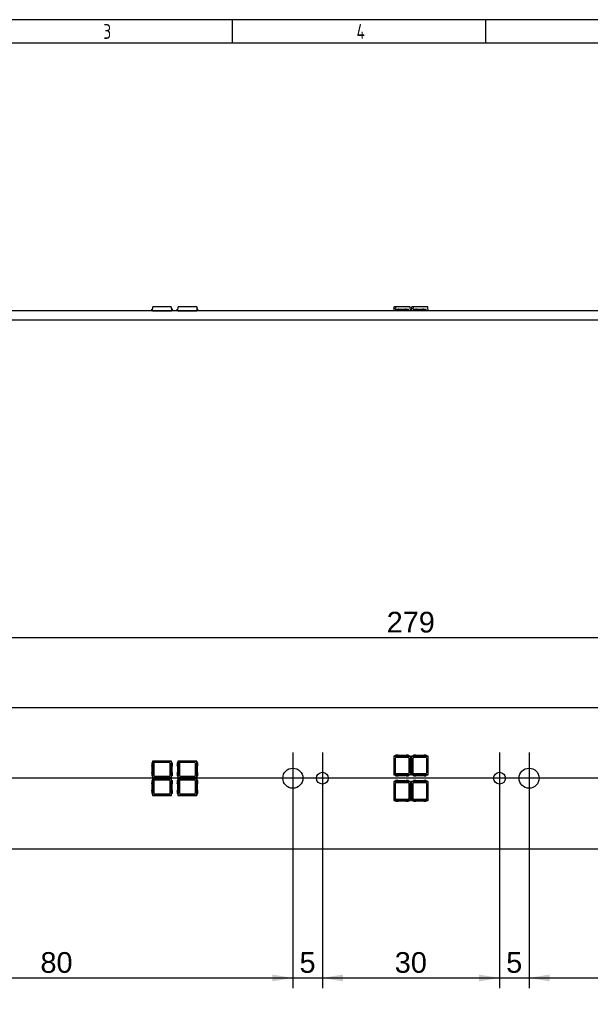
# Model space of a CAD drawing. Header units: millimetres. Extents: x 16 to 406, y 5 to 285.
# Tile 3 of 7: x 112 to 209, y 118 to 285. Entities that reach past the tile are written whole.
import ezdxf
from ezdxf.enums import TextEntityAlignment as Align
from ezdxf.lldxf.tags import DXFTag

# ---------------------------------------------------------------- set-up
doc = ezdxf.new("R2010")
doc.units = ezdxf.units.MM
for name, color, linetype in [('10', 7, 'Continuous'), ('Default', 7, 'Continuous'), ('LINLED_280X24MM_', 7, 'Continuous')]:
    doc.layers.add(name, color=color, linetype=linetype)
doc.styles.add('SEACAD_Arial', font='arial.ttf')
doc.styles.add('SEACAD_Solid_Edge_ANSI', font='seans.ttf')
tags = doc.linetypes.add('CENTER2', pattern=[28.575, 19.05, -3.175, 3.175, -3.175]).pattern_tags.tags
tags[10:11] = [DXFTag(74, 4), DXFTag(75, 0), DXFTag(340, '0'), DXFTag(46, 0.0), DXFTag(50, 0.0), DXFTag(44, 0.0), DXFTag(45, 0.0)]
tags[8:9] = [DXFTag(74, 4), DXFTag(75, 0), DXFTag(340, '0'), DXFTag(46, 0.0), DXFTag(50, 0.0), DXFTag(44, 0.0), DXFTag(45, 0.0)]
tags[6:7] = [DXFTag(74, 4), DXFTag(75, 0), DXFTag(340, '0'), DXFTag(46, 0.0), DXFTag(50, 0.0), DXFTag(44, 0.0), DXFTag(45, 0.0)]
tags[4:5] = [DXFTag(74, 4), DXFTag(75, 0), DXFTag(340, '0'), DXFTag(46, 0.0), DXFTag(50, 0.0), DXFTag(44, 0.0), DXFTag(45, 0.0)]
doc.dimstyles.new('ISO', dxfattribs={"dimtxt": 3.5, "dimasz": 3.5, "dimexe": 1.75, "dimexo": 0, "dimgap": 0.875, "dimtad": 1, "dimtxsty": 'SEACAD_Arial', "dimblk1": '_SE_FILLED', "dimblk2": '_SE_FILLED', "dimsah": 1, "dimcen": 1.75, "dimadec": 0, "dimazin": 0, "dimtfac": 0.5, "dimtdec": 3, "dimtmove": 0, "dimatfit": 3, "dimfxl": 1, "dimarcsym": 0})

# ---------------------------------------------------------------- blocks, each defined once
blk = doc.blocks.new('SEANNOT_GROUP6')
at = {"layer": 'Default', "color": 7, "linetype": 'CENTER2'}
blk.add_line((321.55, 156.17), (35.55, 156.17), dxfattribs=at)
blk = doc.blocks.new('SEANNOT_GROUP11')
at = {"layer": 'Default', "color": 7, "linetype": 'CENTER2'}
for p, q in [((158.55, 160.55), (158.55, 151.8)), ((162.93, 156.17), (154.18, 156.17))]:
    blk.add_line(p, q, dxfattribs=at)
blk = doc.blocks.new('SEANNOT_GROUP12')
at = {"layer": 'Default', "color": 7, "linetype": 'CENTER2'}
for p, q in [((163.55, 160.55), (163.55, 151.8)), ((167.93, 156.17), (159.18, 156.17))]:
    blk.add_line(p, q, dxfattribs=at)
blk = doc.blocks.new('SEANNOT_GROUP13')
at = {"layer": 'Default', "color": 7, "linetype": 'CENTER2'}
for p, q in [((193.55, 160.55), (193.55, 151.8)), ((197.93, 156.17), (189.18, 156.17))]:
    blk.add_line(p, q, dxfattribs=at)
blk = doc.blocks.new('SEANNOT_GROUP14')
at = {"layer": 'Default', "color": 7, "linetype": 'CENTER2'}
for p, q in [((198.55, 160.55), (198.55, 151.8)), ((202.93, 156.17), (194.18, 156.17))]:
    blk.add_line(p, q, dxfattribs=at)
blk = doc.blocks.new('SE')
at = {"layer": 'LINLED_280X24MM_', "color": 7, "linetype": 'Continuous'}
for p, q in [((311.55, 235.3), (45.55, 235.3)), ((134.65, 235.55), (134.81, 235.55)), ((134.65, 235.3), (134.65, 235.55)), ((134.8, 235.3), (134.83, 235.95)), ((134.8, 235.3), (138, 235.3)), ((137.97, 235.95), (134.83, 235.95)), ((137.05, 235.3), (137.05, 235.3)), ((137.15, 235.3), (137.15, 235.3)), ((137.48, 235.3), (137.48, 235.3)), ((137.65, 235.3), (137.65, 235.3)), ((137.75, 235.3), (137.75, 235.3)), ((137.85, 235.3), (137.85, 235.3)), ((137.97, 235.95), (138, 235.3)), ((138.15, 235.55), (137.99, 235.55)), ((138.15, 235.3), (138.15, 235.55)), ((138.95, 235.55), (139.11, 235.55)), ((138.95, 235.3), (138.95, 235.55)), ((139.1, 235.3), (139.13, 235.95)), ((139.1, 235.3), (142.3, 235.3)), ((142.27, 235.95), (139.13, 235.95)), ((141.35, 235.3), (141.35, 235.3)), ((141.45, 235.3), (141.45, 235.3)), ((141.78, 235.3), (141.78, 235.3)), ((141.95, 235.3), (141.95, 235.3)), ((142.05, 235.3), (142.05, 235.3)), ((142.15, 235.3), (142.15, 235.3)), ((142.27, 235.95), (142.3, 235.3)), ((142.45, 235.55), (142.29, 235.55)), ((142.45, 235.3), (142.45, 235.55)), ((175.67, 235.75), (175.65, 235.3)), ((175.67, 235.75), (175.68, 235.95)), ((175.67, 235.75), (175.95, 235.75)), ((176, 235.95), (175.68, 235.95)), ((176, 235.95), (175.95, 235.75)), ((175.96, 235.55), (176.38, 235.55)), ((175.96, 235.55), (175.96, 235.3)), ((178.42, 235.95), (176, 235.95)), ((176.38, 235.3), (176.38, 235.55)), ((176.51, 235.55), (176.38, 235.55)), ((176.51, 235.3), (176.51, 235.55)), ((176.51, 235.55), (177.59, 235.55)), ((177.59, 235.3), (177.59, 235.55)), ((177.72, 235.55), (177.59, 235.55)), ((177.72, 235.3), (177.72, 235.55)), ((177.72, 235.55), (178.14, 235.55)), ((178.14, 235.3), (178.14, 235.55)), ((178.45, 235.3), (178.42, 235.95)), ((178.67, 235.75), (178.65, 235.3)), ((178.67, 235.75), (178.68, 235.95)), ((178.67, 235.75), (178.95, 235.75)), ((179, 235.95), (178.68, 235.95)), ((179, 235.95), (178.95, 235.75)), ((178.96, 235.55), (179.38, 235.55)), ((178.96, 235.55), (178.96, 235.3)), ((181.42, 235.95), (179, 235.95)), ((179.38, 235.3), (179.38, 235.55)), ((179.51, 235.55), (179.38, 235.55)), ((179.51, 235.3), (179.51, 235.55)), ((179.51, 235.55), (180.59, 235.55)), ((180.59, 235.3), (180.59, 235.55)), ((180.72, 235.55), (180.59, 235.55)), ((180.72, 235.3), (180.72, 235.55)), ((180.72, 235.55), (181.14, 235.55)), ((181.14, 235.3), (181.14, 235.55)), ((181.45, 235.3), (181.42, 235.95)), ((311.55, 233.7), (45.55, 233.7))]:
    blk.add_line(p, q, dxfattribs=at)
blk = doc.blocks.new('SE1')
at = {"layer": 'LINLED_280X24MM_', "color": 7, "linetype": 'Continuous'}
for p, q in [((45.55, 168.17), (311.55, 168.17)), ((175.96, 159.91), (175.96, 160.07)), ((176.38, 160.07), (175.96, 160.07)), ((177.59, 160.02), (176.51, 160.02)), ((178.14, 160.07), (177.72, 160.07)), ((178.14, 160.07), (178.14, 159.91)), ((178.96, 159.91), (178.96, 160.07)), ((179.38, 160.07), (178.96, 160.07)), ((180.59, 160.02), (179.51, 160.02)), ((181.14, 160.07), (180.72, 160.07)), ((181.14, 160.07), (181.14, 159.91)), ((134.81, 158.76), (134.65, 158.76)), ((134.65, 158.76), (134.65, 158.34)), ((138, 159.07), (134.8, 159.07)), ((134.82, 159.05), (134.8, 159.07)), ((134.8, 159.07), (134.8, 158.76)), ((134.81, 158.76), (134.81, 156.58)), ((135.1, 159.05), (134.82, 159.05)), ((134.82, 159.05), (134.82, 158.77)), ((134.82, 158.77), (135.1, 159.05)), ((134.83, 158.72), (134.82, 158.77)), ((134.83, 158.72), (135.15, 159.04)), ((134.83, 156.31), (134.83, 158.72)), ((135.03, 158.65), (135.03, 156.7)), ((135.1, 159.05), (135.15, 159.04)), ((135.15, 159.04), (137.97, 159.04)), ((137.58, 158.85), (135.23, 158.85)), ((137.78, 156.7), (137.78, 158.65)), ((137.97, 159.04), (138, 159.07)), ((137.97, 159.04), (137.97, 156.31)), ((137.99, 156.58), (137.99, 158.76)), ((137.99, 158.76), (138.15, 158.76)), ((138, 158.76), (138, 159.07)), ((138.15, 158.34), (138.15, 158.76)), ((139.11, 158.76), (138.95, 158.76)), ((138.95, 158.76), (138.95, 158.34)), ((142.3, 159.07), (139.1, 159.07)), ((139.12, 159.05), (139.1, 159.07)), ((139.1, 159.07), (139.1, 158.76)), ((139.11, 158.76), (139.11, 156.58)), ((139.4, 159.05), (139.12, 159.05)), ((139.12, 159.05), (139.12, 158.77)), ((139.12, 158.77), (139.4, 159.05)), ((139.13, 158.72), (139.12, 158.77)), ((139.13, 158.72), (139.45, 159.04)), ((139.13, 156.31), (139.13, 158.72)), ((139.33, 158.65), (139.33, 156.7)), ((139.4, 159.05), (139.45, 159.04)), ((139.45, 159.04), (142.27, 159.04)), ((141.88, 158.85), (139.53, 158.85)), ((142.08, 156.7), (142.08, 158.65)), ((142.27, 159.04), (142.3, 159.07)), ((142.27, 159.04), (142.27, 156.31)), ((142.29, 156.58), (142.29, 158.76)), ((142.29, 158.76), (142.45, 158.76)), ((142.3, 158.76), (142.3, 159.07)), ((142.45, 158.34), (142.45, 158.76)), ((175.68, 159.89), (175.65, 159.92)), ((175.65, 159.92), (175.65, 156.72)), ((175.96, 159.92), (175.65, 159.92)), ((175.68, 157.07), (175.68, 159.89)), ((175.68, 159.89), (178.42, 159.89)), ((175.88, 159.5), (175.88, 157.15)), ((178.14, 159.91), (175.96, 159.91)), ((178.03, 159.7), (176.08, 159.7)), ((178.45, 159.92), (178.14, 159.92)), ((178.23, 157.15), (178.23, 159.5)), ((178.42, 159.89), (178.45, 159.92)), ((178.42, 159.89), (178.42, 156.76)), ((178.45, 156.72), (178.45, 159.92)), ((178.68, 159.89), (178.65, 159.92)), ((178.65, 159.92), (178.65, 156.72)), ((178.96, 159.92), (178.65, 159.92)), ((178.68, 157.07), (178.68, 159.89)), ((178.68, 159.89), (181.42, 159.89)), ((178.88, 159.5), (178.88, 157.15)), ((181.14, 159.91), (178.96, 159.91)), ((181.03, 159.7), (179.08, 159.7)), ((181.45, 159.92), (181.14, 159.92)), ((181.23, 157.15), (181.23, 159.5)), ((181.42, 159.89), (181.45, 159.92)), ((181.42, 159.89), (181.42, 156.76)), ((181.45, 156.72), (181.45, 159.92)), ((134.65, 157), (134.65, 156.58)), ((134.7, 158.21), (134.7, 157.13)), ((138.1, 157.13), (138.1, 158.21)), ((138.15, 156.58), (138.15, 157)), ((138.95, 157), (138.95, 156.58)), ((139, 158.21), (139, 157.13)), ((142.4, 157.13), (142.4, 158.21)), ((142.45, 156.58), (142.45, 157)), ((175.67, 156.75), (175.65, 156.72)), ((175.65, 156.72), (175.96, 156.72)), ((175.67, 157.03), (175.68, 157.07)), ((175.67, 157.03), (175.67, 156.75)), ((175.95, 156.75), (175.67, 157.03)), ((175.67, 156.75), (175.95, 156.75)), ((176, 156.76), (175.68, 157.07)), ((176, 156.76), (175.95, 156.75)), ((175.96, 156.73), (178.14, 156.73)), ((175.96, 156.73), (175.96, 156.57)), ((178.42, 156.76), (176, 156.76)), ((176.08, 156.95), (178.03, 156.95)), ((178.14, 156.57), (178.14, 156.73)), ((178.14, 156.72), (178.45, 156.72)), ((178.45, 156.72), (178.42, 156.76)), ((178.67, 156.75), (178.65, 156.72)), ((178.65, 156.72), (178.96, 156.72)), ((178.67, 157.03), (178.68, 157.07)), ((178.67, 157.03), (178.67, 156.75)), ((178.95, 156.75), (178.67, 157.03)), ((178.67, 156.75), (178.95, 156.75)), ((179, 156.76), (178.68, 157.07)), ((179, 156.76), (178.95, 156.75)), ((178.96, 156.73), (181.14, 156.73)), ((178.96, 156.73), (178.96, 156.57)), ((181.42, 156.76), (179, 156.76)), ((179.08, 156.95), (181.03, 156.95)), ((181.14, 156.57), (181.14, 156.73)), ((181.14, 156.72), (181.45, 156.72)), ((181.45, 156.72), (181.42, 156.76)), ((134.65, 156.58), (134.81, 156.58)), ((134.81, 155.76), (134.65, 155.76)), ((134.65, 155.76), (134.65, 155.34)), ((134.7, 155.21), (134.7, 154.13)), ((134.8, 156.58), (134.8, 156.27)), ((134.8, 156.27), (134.83, 156.31)), ((134.8, 156.27), (138, 156.27)), ((138, 156.07), (134.8, 156.07)), ((134.82, 156.05), (134.8, 156.07)), ((134.8, 156.07), (134.8, 155.76)), ((134.81, 155.76), (134.81, 153.58)), ((135.1, 156.05), (134.82, 156.05)), ((134.82, 156.05), (134.82, 155.77)), ((134.82, 155.77), (135.1, 156.05)), ((134.83, 155.72), (134.82, 155.77)), ((137.97, 156.31), (134.83, 156.31)), ((134.83, 155.72), (135.15, 156.04)), ((134.83, 153.31), (134.83, 155.72)), ((135.03, 155.65), (135.03, 153.7)), ((135.1, 156.05), (135.15, 156.04)), ((135.15, 156.04), (137.97, 156.04)), ((135.23, 156.5), (137.58, 156.5)), ((137.58, 155.85), (135.23, 155.85)), ((137.78, 153.7), (137.78, 155.65)), ((137.97, 156.31), (138, 156.27)), ((137.97, 156.04), (138, 156.07)), ((137.97, 156.04), (137.97, 153.31)), ((138.15, 156.58), (137.99, 156.58)), ((137.99, 153.58), (137.99, 155.76)), ((137.99, 155.76), (138.15, 155.76)), ((138, 156.27), (138, 156.58)), ((138, 155.76), (138, 156.07)), ((138.1, 154.13), (138.1, 155.21)), ((138.15, 155.34), (138.15, 155.76)), ((138.95, 156.58), (139.11, 156.58)), ((139.11, 155.76), (138.95, 155.76)), ((138.95, 155.76), (138.95, 155.34)), ((139, 155.21), (139, 154.13)), ((139.1, 156.58), (139.1, 156.27)), ((139.1, 156.27), (139.13, 156.31)), ((139.1, 156.27), (142.3, 156.27)), ((142.3, 156.07), (139.1, 156.07)), ((139.12, 156.05), (139.1, 156.07)), ((139.1, 156.07), (139.1, 155.76)), ((139.11, 155.76), (139.11, 153.58)), ((139.4, 156.05), (139.12, 156.05)), ((139.12, 156.05), (139.12, 155.77)), ((139.12, 155.77), (139.4, 156.05)), ((139.13, 155.72), (139.12, 155.77)), ((142.27, 156.31), (139.13, 156.31)), ((139.13, 155.72), (139.45, 156.04)), ((139.13, 153.31), (139.13, 155.72)), ((139.33, 155.65), (139.33, 153.7)), ((139.4, 156.05), (139.45, 156.04)), ((139.45, 156.04), (142.27, 156.04)), ((139.53, 156.5), (141.88, 156.5)), ((141.88, 155.85), (139.53, 155.85)), ((142.08, 153.7), (142.08, 155.65)), ((142.27, 156.31), (142.3, 156.27)), ((142.27, 156.04), (142.3, 156.07)), ((142.27, 156.04), (142.27, 153.31)), ((142.45, 156.58), (142.29, 156.58)), ((142.29, 153.58), (142.29, 155.76)), ((142.29, 155.76), (142.45, 155.76)), ((142.3, 156.27), (142.3, 156.58)), ((142.3, 155.76), (142.3, 156.07)), ((142.4, 154.13), (142.4, 155.21)), ((142.45, 155.34), (142.45, 155.76)), ((175.68, 155.59), (175.65, 155.62)), ((175.65, 155.62), (175.65, 152.42)), ((175.96, 155.62), (175.65, 155.62)), ((175.68, 152.77), (175.68, 155.59)), ((175.68, 155.59), (178.42, 155.59)), ((175.88, 155.2), (175.88, 152.85)), ((175.96, 156.57), (176.38, 156.57)), ((175.96, 155.61), (175.96, 155.77)), ((176.38, 155.77), (175.96, 155.77)), ((178.14, 155.61), (175.96, 155.61)), ((178.03, 155.4), (176.08, 155.4)), ((176.51, 156.62), (177.59, 156.62)), ((177.59, 155.72), (176.51, 155.72)), ((177.72, 156.57), (178.14, 156.57)), ((178.14, 155.77), (177.72, 155.77)), ((178.14, 155.77), (178.14, 155.61)), ((178.45, 155.62), (178.14, 155.62)), ((178.23, 152.85), (178.23, 155.2)), ((178.42, 155.59), (178.45, 155.62)), ((178.42, 155.59), (178.42, 152.46)), ((178.45, 152.42), (178.45, 155.62)), ((178.68, 155.59), (178.65, 155.62)), ((178.65, 155.62), (178.65, 152.42)), ((178.96, 155.62), (178.65, 155.62)), ((178.68, 152.77), (178.68, 155.59)), ((178.68, 155.59), (181.42, 155.59)), ((178.88, 155.2), (178.88, 152.85)), ((178.96, 156.57), (179.38, 156.57)), ((178.96, 155.61), (178.96, 155.77)), ((179.38, 155.77), (178.96, 155.77)), ((181.14, 155.61), (178.96, 155.61)), ((181.03, 155.4), (179.08, 155.4)), ((179.51, 156.62), (180.59, 156.62)), ((180.59, 155.72), (179.51, 155.72)), ((180.72, 156.57), (181.14, 156.57)), ((181.14, 155.77), (180.72, 155.77)), ((181.14, 155.77), (181.14, 155.61)), ((181.45, 155.62), (181.14, 155.62)), ((181.23, 152.85), (181.23, 155.2)), ((181.42, 155.59), (181.45, 155.62)), ((181.42, 155.59), (181.42, 152.46)), ((181.45, 152.42), (181.45, 155.62)), ((134.65, 154), (134.65, 153.58)), ((134.65, 153.58), (134.81, 153.58)), ((134.8, 153.58), (134.8, 153.27)), ((135.23, 153.5), (137.58, 153.5)), ((138.15, 153.58), (137.99, 153.58)), ((138, 153.27), (138, 153.58)), ((138.15, 153.58), (138.15, 154)), ((138.95, 154), (138.95, 153.58)), ((138.95, 153.58), (139.11, 153.58)), ((139.1, 153.58), (139.1, 153.27)), ((139.53, 153.5), (141.88, 153.5)), ((142.45, 153.58), (142.29, 153.58)), ((142.3, 153.27), (142.3, 153.58)), ((142.45, 153.58), (142.45, 154)), ((134.8, 153.27), (134.83, 153.31)), ((134.8, 153.27), (138, 153.27)), ((137.97, 153.31), (134.83, 153.31)), ((137.97, 153.31), (138, 153.27)), ((139.1, 153.27), (139.13, 153.31)), ((139.1, 153.27), (142.3, 153.27)), ((142.27, 153.31), (139.13, 153.31)), ((142.27, 153.31), (142.3, 153.27)), ((175.67, 152.45), (175.65, 152.42)), ((175.65, 152.42), (175.96, 152.42)), ((175.67, 152.73), (175.68, 152.77)), ((175.67, 152.73), (175.67, 152.45)), ((175.95, 152.45), (175.67, 152.73)), ((175.67, 152.45), (175.95, 152.45)), ((176, 152.46), (175.68, 152.77)), ((176, 152.46), (175.95, 152.45)), ((175.96, 152.43), (178.14, 152.43)), ((175.96, 152.43), (175.96, 152.27)), ((175.96, 152.27), (176.38, 152.27)), ((178.42, 152.46), (176, 152.46)), ((176.08, 152.65), (178.03, 152.65)), ((176.51, 152.32), (177.59, 152.32)), ((177.72, 152.27), (178.14, 152.27)), ((178.14, 152.27), (178.14, 152.43)), ((178.14, 152.42), (178.45, 152.42)), ((178.45, 152.42), (178.42, 152.46)), ((178.67, 152.45), (178.65, 152.42)), ((178.65, 152.42), (178.96, 152.42)), ((178.67, 152.73), (178.68, 152.77)), ((178.67, 152.73), (178.67, 152.45)), ((178.95, 152.45), (178.67, 152.73)), ((178.67, 152.45), (178.95, 152.45)), ((179, 152.46), (178.68, 152.77)), ((179, 152.46), (178.95, 152.45)), ((178.96, 152.43), (181.14, 152.43)), ((178.96, 152.43), (178.96, 152.27)), ((178.96, 152.27), (179.38, 152.27)), ((181.42, 152.46), (179, 152.46)), ((179.08, 152.65), (181.03, 152.65)), ((179.51, 152.32), (180.59, 152.32)), ((180.72, 152.27), (181.14, 152.27)), ((181.14, 152.27), (181.14, 152.43)), ((181.14, 152.42), (181.45, 152.42)), ((181.45, 152.42), (181.42, 152.46)), ((311.55, 144.17), (45.55, 144.17))]:
    blk.add_line(p, q, dxfattribs=at)
for centre, radius in [((158.55, 156.17), 1.7), ((163.55, 156.17), 1), ((193.55, 156.17), 1), ((198.55, 156.17), 1.7)]:
    blk.add_circle(centre, radius, dxfattribs=at)
for centre, start, end in [((176.51, 160.22), 228.5904, 270), ((177.59, 160.22), 270, 311.4096), ((179.51, 160.22), 228.5904, 270), ((180.59, 160.22), 270, 311.4096), ((135.23, 158.65), 90, 180), ((137.58, 158.65), 0, 90), ((139.53, 158.65), 90, 180), ((141.88, 158.65), 0, 90), ((176.08, 159.5), 90, 180), ((178.03, 159.5), 0, 90), ((179.08, 159.5), 90, 180), ((181.03, 159.5), 0, 90), ((134.5, 158.21), 0, 41.4096), ((134.5, 157.13), 318.5904, 0), ((135.23, 156.7), 180, 270), ((137.58, 156.7), 270, 0), ((138.3, 158.21), 138.5904, 180), ((138.3, 157.13), 180, 221.4096), ((138.8, 158.21), 0, 41.4096), ((138.8, 157.13), 318.5904, 0), ((139.53, 156.7), 180, 270), ((141.88, 156.7), 270, 0), ((142.6, 158.21), 138.5904, 180), ((142.6, 157.13), 180, 221.4096), ((176.08, 157.15), 180, 270), ((178.03, 157.15), 270, 0), ((179.08, 157.15), 180, 270), ((181.03, 157.15), 270, 0), ((134.5, 155.21), 0, 41.4096), ((135.23, 155.65), 90, 180), ((137.58, 155.65), 0, 90), ((138.3, 155.21), 138.5904, 180), ((138.8, 155.21), 0, 41.4096), ((139.53, 155.65), 90, 180), ((141.88, 155.65), 0, 90), ((142.6, 155.21), 138.5904, 180), ((176.08, 155.2), 90, 180), ((176.51, 156.42), 90, 131.4096), ((176.51, 155.92), 228.5904, 270), ((177.59, 156.42), 48.5904, 90), ((177.59, 155.92), 270, 311.4096), ((178.03, 155.2), 0, 90), ((179.08, 155.2), 90, 180), ((179.51, 156.42), 90, 131.4096), ((179.51, 155.92), 228.5904, 270), ((180.59, 156.42), 48.5904, 90), ((180.59, 155.92), 270, 311.4096), ((181.03, 155.2), 0, 90), ((134.5, 154.13), 318.5904, 0), ((135.23, 153.7), 180, 270), ((137.58, 153.7), 270, 0), ((138.3, 154.13), 180, 221.4096), ((138.8, 154.13), 318.5904, 0), ((139.53, 153.7), 180, 270), ((141.88, 153.7), 270, 0), ((142.6, 154.13), 180, 221.4096), ((176.08, 152.85), 180, 270), ((176.51, 152.12), 90, 131.4096), ((177.59, 152.12), 48.5904, 90), ((178.03, 152.85), 270, 0), ((179.08, 152.85), 180, 270), ((179.51, 152.12), 90, 131.4096), ((180.59, 152.12), 48.5904, 90), ((181.03, 152.85), 270, 0)]:
    blk.add_arc(centre, 0.2, start, end, dxfattribs=at)
blk = doc.blocks.new('DMBLK285')
at = {"layer": 'Default', "linetype": 'Continuous'}
for points in [[(82.05, 121.77), (82.05, 122.94), (78.55, 122.36)], [(155.05, 121.77), (158.55, 122.36), (155.05, 122.94)]]:
    blk.add_hatch(color=7, dxfattribs=at).paths.add_polyline_path(points)
at = {"layer": 'Default', "color": 7, "linetype": 'Continuous'}
for p, q in [((158.55, 151.8), (158.55, 120.61)), ((78.55, 150.97), (78.55, 120.61)), ((78.55, 122.36), (158.55, 122.36))]:
    blk.add_line(p, q, dxfattribs=at)
at = {"layer": 'Default', "color": 7, "linetype": 'Continuous', "style": 'SEACAD_Arial'}
blk.add_text('80', height=3.5, dxfattribs=at).set_placement((115.81, 126.73), align=Align.TOP_LEFT)
blk = doc.blocks.new('_SE_FILLED')
at = {"color": 0}
blk.add_line((0, 0), (-1, 0), dxfattribs=at)
blk.add_solid([(0, 0), (-1, -0.1665), (-1, 0.1665), (0, 0)], dxfattribs=at)
blk = doc.blocks.new('DMBLK286')
at = {"layer": 'Default', "linetype": 'Continuous'}
for points in [[(155.05, 121.77), (158.55, 122.36), (155.05, 122.94)], [(167.05, 121.77), (167.05, 122.94), (163.55, 122.36)]]:
    blk.add_hatch(color=7, dxfattribs=at).paths.add_polyline_path(points)
at = {"layer": 'Default', "color": 7, "linetype": 'Continuous'}
for p, q in [((158.55, 151.8), (158.55, 120.61)), ((163.55, 151.8), (163.55, 120.61)), ((151.55, 122.36), (170.55, 122.36))]:
    blk.add_line(p, q, dxfattribs=at)
at = {"layer": 'Default', "color": 7, "linetype": 'Continuous', "style": 'SEACAD_Arial'}
blk.add_text('5', height=3.5, dxfattribs=at).set_placement((159.68, 126.73), align=Align.TOP_LEFT)
blk = doc.blocks.new('DMBLK287')
at = {"layer": 'Default', "linetype": 'Continuous'}
for points in [[(167.05, 121.77), (167.05, 122.94), (163.55, 122.36)], [(190.05, 121.77), (193.55, 122.36), (190.05, 122.94)]]:
    blk.add_hatch(color=7, dxfattribs=at).paths.add_polyline_path(points)
at = {"layer": 'Default', "color": 7, "linetype": 'Continuous'}
for p, q in [((163.55, 151.8), (163.55, 120.61)), ((193.55, 151.8), (193.55, 120.61)), ((163.55, 122.36), (193.55, 122.36))]:
    blk.add_line(p, q, dxfattribs=at)
at = {"layer": 'Default', "color": 7, "linetype": 'Continuous', "style": 'SEACAD_Arial'}
blk.add_text('30', height=3.5, dxfattribs=at).set_placement((175.81, 126.73), align=Align.TOP_LEFT)
blk = doc.blocks.new('DMBLK288')
at = {"layer": 'Default', "linetype": 'Continuous'}
for points in [[(190.05, 121.77), (193.55, 122.36), (190.05, 122.94)], [(202.05, 121.77), (202.05, 122.94), (198.55, 122.36)]]:
    blk.add_hatch(color=7, dxfattribs=at).paths.add_polyline_path(points)
at = {"layer": 'Default', "color": 7, "linetype": 'Continuous'}
for p, q in [((193.55, 151.8), (193.55, 120.61)), ((198.55, 151.8), (198.55, 120.61)), ((186.55, 122.36), (205.55, 122.36))]:
    blk.add_line(p, q, dxfattribs=at)
at = {"layer": 'Default', "color": 7, "linetype": 'Continuous', "style": 'SEACAD_Arial'}
blk.add_text('5', height=3.5, dxfattribs=at).set_placement((194.68, 126.73), align=Align.TOP_LEFT)
blk = doc.blocks.new('DMBLK289')
at = {"layer": 'Default', "linetype": 'Continuous'}
for points in [[(202.05, 121.77), (202.05, 122.94), (198.55, 122.36)], [(275.05, 121.77), (278.55, 122.36), (275.05, 122.94)]]:
    blk.add_hatch(color=7, dxfattribs=at).paths.add_polyline_path(points)
at = {"layer": 'Default', "color": 7, "linetype": 'Continuous'}
for p, q in [((198.55, 151.8), (198.55, 120.61)), ((278.55, 150.97), (278.55, 120.61)), ((198.55, 122.36), (278.55, 122.36))]:
    blk.add_line(p, q, dxfattribs=at)
at = {"layer": 'Default', "color": 7, "linetype": 'Continuous', "style": 'SEACAD_Arial'}
blk.add_text('80', height=3.5, dxfattribs=at).set_placement((235.81, 126.73), align=Align.TOP_LEFT)
blk = doc.blocks.new('DMBLK292')
at = {"layer": 'Default', "linetype": 'Continuous'}
for points in [[(42.55, 180.55), (39.05, 179.96), (42.55, 179.38)], [(314.55, 180.55), (314.55, 179.38), (318.05, 179.96)]]:
    blk.add_hatch(color=7, dxfattribs=at).paths.add_polyline_path(points)
at = {"layer": 'Default', "color": 7, "linetype": 'Continuous'}
for p, q in [((39.05, 161.67), (39.05, 181.71)), ((318.05, 161.67), (318.05, 181.71)), ((318.05, 179.96), (39.05, 179.96))]:
    blk.add_line(p, q, dxfattribs=at)
at = {"layer": 'Default', "color": 7, "linetype": 'Continuous', "style": 'SEACAD_Arial'}
blk.add_text('279', height=3.5, dxfattribs=at).set_placement((174.44, 184.34), align=Align.TOP_LEFT)

msp = doc.modelspace()

# ---------------------------------------------------------------- linework, layer by layer
at = {"layer": '10', "color": 7, "linetype": 'Continuous'}
for p, q in [((148.333, 280.578), (148.333, 284.578)), ((191.222, 280.578), (191.222, 284.578)), ((405.666, 280.578), (19.666, 280.578))]:
    msp.add_line(p, q, dxfattribs=at)
msp.add_lwpolyline([(405.666, 13.577), (405.666, 284.577), (15.666, 284.577), (15.666, 13.577), (405.666, 13.577)], dxfattribs=at)

# ---------------------------------------------------------------- block references
at = {"layer": 'Default'}
for name in ['SE', 'SE1', 'SEANNOT_GROUP11', 'SEANNOT_GROUP12', 'SEANNOT_GROUP13', 'SEANNOT_GROUP14', 'SEANNOT_GROUP6']:
    msp.add_blockref(name, (0, 0), dxfattribs=at)

# ---------------------------------------------------------------- texts
at = {"layer": '10', "char_height": 2.5, "width": 1.52175, "attachment_point": 1, "style": 'SEACAD_Solid_Edge_ANSI'}
for s, insert in [('{\\fSolid Edge ANSI|b0||i0||c0|p34;\\C7;\\H2.50000002;\\W0.8;3}', (126.444, 283.828)), ('{\\fSolid Edge ANSI|b0||i0||c0|p34;\\C7;\\H2.50000002;\\W0.8;4}', (169.333, 283.828))]:
    msp.add_mtext(s, dxfattribs=dict(at, insert=insert))

# ---------------------------------------------------------------- dimensions: what is measured, and where the dimension line sits
at = {"layer": 'Default', "color": 7, "linetype": 'Continuous'}
for base, p1, p2, picture, middle in [((39.05, 179.964), (318.05, 150.672), (39.05, 150.672), 'DMBLK292', (178.55, 179.964)), ((158.55, 122.357), (78.55, 150.972), (158.55, 156.172), 'DMBLK285', (118.55, 122.357)), ((278.55, 122.357), (198.55, 156.172), (278.55, 150.972), 'DMBLK289', (238.55, 122.357))]:
    dim = msp.add_linear_dim(base=base, p1=p1, p2=p2, text='\\A1;<>', dimstyle='ISO', dxfattribs=at)
    dim.commit()
    dim.dimension.update_dxf_attribs({"geometry": picture, "text_midpoint": middle, "dimtype": 160})
for base, p1, p2, picture, middle in [((158.55, 122.357), (158.55, 156.172), (163.55, 156.172), 'DMBLK286', (161.05, 122.357)), ((163.55, 122.357), (163.55, 156.172), (193.55, 156.172), 'DMBLK287', (178.55, 122.357)), ((193.55, 122.357), (193.55, 156.172), (198.55, 156.172), 'DMBLK288', (196.05, 122.357))]:
    dim = msp.add_linear_dim(base=base, p1=p1, p2=p2, angle=0, text='\\A1;<>', dimstyle='ISO', dxfattribs=at)
    dim.commit()
    dim.dimension.update_dxf_attribs({"geometry": picture, "text_midpoint": middle, "dimtype": 161})

doc.saveas('drawing.dxf')
